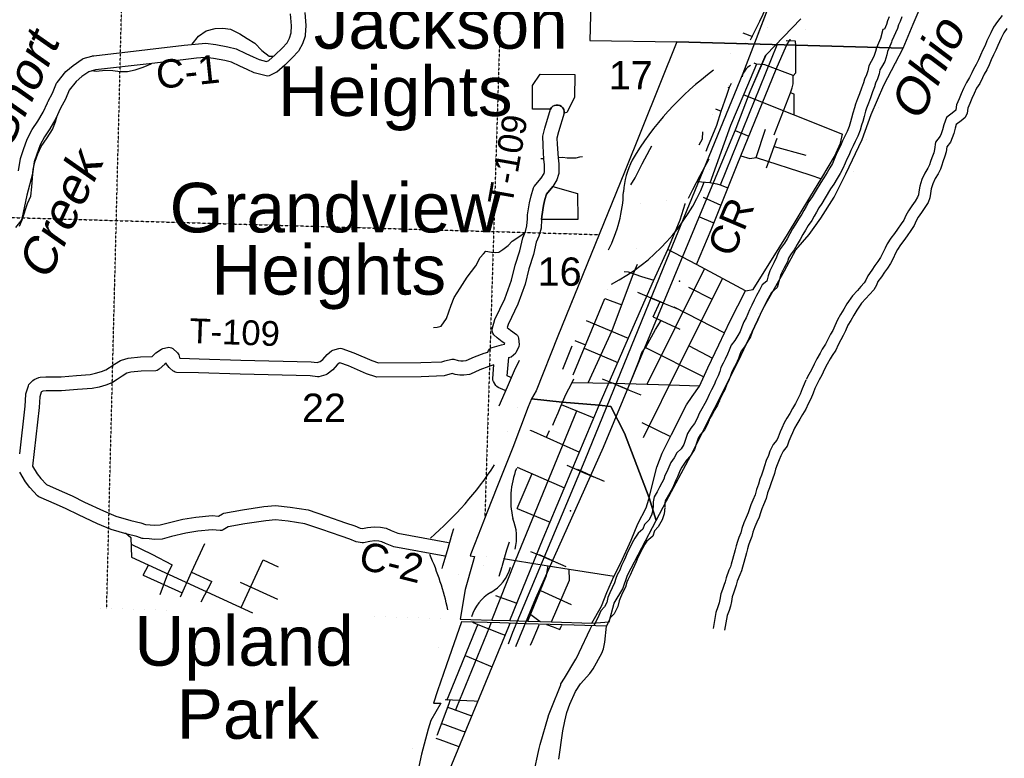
# Model space of a CAD drawing. Header units: feet. Extents: x -155 to 2562643, y -56 to 364810.
# Tile 13 of 121: x 2494036 to 2507944, y 181788 to 192216. Entities that reach past the tile are written whole.
import ezdxf
from ezdxf.enums import TextEntityAlignment as Align

# ---------------------------------------------------------------- set-up
doc = ezdxf.new("R2010")
doc.units = ezdxf.units.FT
doc.header["$MEASUREMENT"] = 0
for name, pattern in [('CENTER', [2, 1.25, -0.25, 0.25, -0.25]), ('HIDDEN2', [0.1875, 0.125, -0.0625]), ('water', [0])]:
    doc.linetypes.add(name, pattern=pattern)
for name, color, linetype in [('COUNTY-LINE', 4, 'CENTER'), ('COUNTY-RD', 7, 'Continuous'), ('CR-TEXT', 7, 'Continuous'), ('INCORPORATED', 3, 'Continuous'), ('MTEXT', 2, 'Continuous'), ('RAILROAD', 6, 'Continuous'), ('RAMPS', 7, 'Continuous'), ('SECTION', 8, 'HIDDEN2'), ('SECTION-TEXT', 8, 'Continuous'), ('STATE-RT', 2, 'Continuous'), ('STREET-RURAL', 14, 'Continuous'), ('STREET-URBAN', 15, 'Continuous'), ('TR-TEXT', 6, 'Continuous'), ('TWP-RD', 6, 'Continuous'), ('WATER-TEXT', 1, 'Continuous'), ('WATERWAY', 14, 'water')]:
    doc.layers.add(name, color=color, linetype=linetype)
doc.styles.add('ARIAL', font='arial.ttf')

msp = doc.modelspace()

# ---------------------------------------------------------------- linework, layer by layer
at = {"layer": 'COUNTY-LINE', "const_width": 0.04, "flags": 128}
msp.add_lwpolyline([(2441380.76, 183953.99), (2454170.48, 183557.62), (2463159.92, 183315.29), (2479181, 182690.14), (2479181, 182690.14), (2484549.73, 182480.65), (2484585.23, 184226.4), (2484585.23, 184226.4), (2489097.79, 184092.14), (2502340.75, 183690.53)], dxfattribs=at)
at = {"layer": 'COUNTY-RD'}
for points in [[(2498062.2, 192319.58), (2498076.67, 192134.43), (2498070.75, 191998.01), (2498067.89, 191983.34), (2498029.19, 191874.55), (2497980.73, 191781.1), (2497972.95, 191770.05), (2497886.87, 191677.36), (2497780.69, 191572.21), (2497666.48, 191476.56), (2497655.4, 191469.52), (2497561.91, 191426.11), (2497539.52, 191421.4), (2497516.65, 191421.88), (2497348.9, 191464.43), (2497250.54, 191512.47), (2497146.33, 191558.28), (2497026.3, 191614.66), (2496932.68, 191639.24), (2496774.43, 191666.92), (2496654.86, 191682.62), (2496535.36, 191672.82), (2496383.62, 191655.73), (2495863.45, 191594.56), (2495108.33, 191509.14), (2495013.15, 191481.42), (2494914.41, 191412.63), (2494832.6, 191343.07), (2494733.32, 191222.73), (2494681.99, 191093.82), (2494613.55, 190967.45), (2494545.99, 190819.42), (2494460.97, 190676.04), (2494384.79, 190561.56), (2494325.12, 190449.95), (2494277.16, 190318.16), (2494240.88, 190207.98), (2494215.04, 190039.11), (2494134.83, 189741.05), (2494065.11, 189404.86), (2494059.68, 189390.38), (2494052.09, 189376.91), (2493976.34, 189280.79)], [(2494500.53, 191178.73), (2494556.18, 191318.5), (2494564.12, 191331.92), (2494689.58, 191483.99), (2494792.19, 191571.23), (2494918.95, 191659.55), (2494933.67, 191666.59), (2495057.21, 191702.56), (2495065.27, 191705.54), (2495068.83, 191705.94), (2495073.26, 191707.23), (2495081.89, 191707.42), (2495840.53, 191793.24), (2496360.74, 191854.41), (2496515.98, 191871.9), (2496659.76, 191883.7), (2496804.7, 191864.66), (2496975.38, 191834.8), (2497094.78, 191803.46), (2497229.1, 191740.36), (2497334.7, 191693.95), (2497418.1, 191653.21), (2497520.29, 191627.29), (2497553.23, 191642.59), (2497645.89, 191720.19), (2497743.17, 191816.52), (2497812.55, 191891.23), (2497845.35, 191954.48), (2497871.92, 192029.17), (2497876.33, 192130.96), (2497863.16, 192299.45)], [(2494019.02, 190080.34), (2494045.7, 190254.7), (2494088.16, 190383.64), (2494142.04, 190531.71), (2494212.95, 190664.34), (2494291.59, 190782.52), (2494368.49, 190912.21), (2494429.01, 191044.81), (2494429.81, 191048.16), (2494434.45, 191056.73), (2494437.4, 191063.19), (2494439.44, 191065.94), (2494500.53, 191178.73)], [(2500043.81, 184642.22), (2499321.49, 184775.09), (2499204.99, 184819.66), (2499149.52, 184845.26), (2499107.53, 184854.21), (2499051.17, 184857.63), (2498981.8, 184847.64), (2498891.84, 184830.6), (2498874.43, 184830.36), (2498787.05, 184844.48), (2498701.36, 184882.16), (2498575.88, 184922.68), (2498305.54, 185019.86), (2498064.9, 185100.22), (2497829.12, 185137.63), (2497647.77, 185156.4), (2497511.13, 185142.52), (2497217.71, 185096.58), (2496980.95, 185056.4), (2496911.38, 185013.06), (2496890.49, 185005.75), (2496868.49, 185003.18), (2496755.72, 185015), (2496550.85, 184993.64), (2496380.88, 184968.88), (2496181.05, 184917.54), (2496047.69, 184884.27), (2495940.92, 184879.65), (2495865.96, 184886.7), (2495781.28, 184891.32), (2495768.26, 184893.78), (2495690.99, 184919.32), (2495552.36, 184954.12), (2495327.57, 185018.19), (2495137.01, 185099.88), (2494865.91, 185224.32), (2494692.3, 185311.21), (2494555.61, 185373.55), (2494306.88, 185480.98), (2494289.74, 185493.14), (2494181.14, 185611.04), (2494120, 185691.73), (2494036.08, 185825.98)], [(2494218.69, 185911.17), (2494284.83, 185805.36), (2494334.75, 185739.47), (2494415.33, 185652), (2494636.77, 185556.35), (2494778.57, 185491.68), (2494952.41, 185404.68), (2495218.15, 185282.7), (2495394.66, 185207.03), (2495604.13, 185147.32), (2495746.79, 185111.52), (2495812.09, 185089.94), (2495880.79, 185086.18), (2495945.98, 185080.05), (2496018.87, 185083.21), (2496131.96, 185111.42), (2496341.46, 185165.24), (2496526.06, 185192.14), (2496755.78, 185216.08), (2496844.17, 185206.82), (2496900.2, 185241.73), (2496918.44, 185248.65), (2497185.51, 185293.98), (2497485.53, 185340.94), (2497647.96, 185357.44), (2497855.1, 185336.01), (2498112.56, 185295.16), (2498371.06, 185208.84), (2498640.45, 185112), (2498772.53, 185069.34), (2498844.17, 185037.84), (2498880.41, 185031.99), (2498948.91, 185044.96), (2499042.89, 185058.51), (2499134.59, 185052.93), (2499213.04, 185036.22), (2499282.71, 185004.06), (2499375.76, 184968.47), (2500094.6, 184836.24)]]:
    msp.add_lwpolyline(points, dxfattribs=at)
at = {"layer": 'INCORPORATED'}
for points in [[(2502140.31, 193875.07), (2502091.18, 191921.07), (2503317.05, 191906.11), (2503317.05, 191906.11), (2506516.16, 191816.01), (2506516.16, 191816.01), (2506658.58, 192152.02), (2506756.02, 192382.13)], [(2501388.33, 191447.63), (2501879.07, 191442.65), (2501873.57, 191116.4), (2501765.03, 190907.92), (2501725.48, 190894.9), (2501726.34, 190921.21), (2501720.35, 190946.86), (2501707.94, 190970.07), (2501689.93, 190989.29), (2501667.57, 191003.19), (2501642.37, 191010.83), (2501616.06, 191011.69), (2501590.41, 191005.7), (2501567.2, 190993.29), (2501547.98, 190975.28), (2501534.08, 190952.92), (2501280.26, 190951.87), (2501281.46, 191289.26), (2501388.33, 191447.63)], [(2501565.41, 189862.63), (2501915.72, 189764.47), (2501918.93, 189397.01), (2501407.14, 189393.09), (2501409.78, 189437.72), (2501435.6, 189594.18), (2501453.42, 189678.56), (2501477.21, 189755.02), (2501565.41, 189862.63)], [(2501653.25, 181776.83), (2501710.3, 182176.51), (2501736.61, 182313.17), (2501765.12, 182433.8), (2501805.67, 182552.57), (2501885.52, 182729.93), (2501958.21, 182839.04), (2502090.47, 182986.93), (2502137.68, 183053.64), (2502261.05, 183271.6), (2502282.27, 183336.01), (2502301.15, 183426.46), (2502327.17, 183651.98), (2502327.17, 183651.98), (2501869.84, 183669.66), (2501190.14, 183684.99), (2500817.07, 183700.32), (2500275.16, 183712.69), (2500275.16, 183712.69), (2500064.47, 183106.08), (2499936.5, 182742.16), (2499882.45, 182565.3), (2499986.29, 182568.36), (2499845.08, 182322.5), (2499804.43, 182199.88), (2499710.29, 181848.31), (2499578.99, 181233.92)]]:
    msp.add_lwpolyline(points, dxfattribs=at)
for points in [[(2501264.75, 186864.27), (2501697.94, 186815.42), (2502223.48, 186775.88), (2502387.37, 186753.91), (2502577.91, 186378.65), (2502928.54, 185465.18), (2503026.59, 185146.87), (2503026.59, 185146.87), (2503170.66, 185424.55), (2503516.4, 186064), (2504188.3, 187398.73), (2504539.12, 188140.98), (2504838.05, 188668.45), (2504999.53, 188966.72), (2505187.26, 189185.2), (2505354.72, 189413.19), (2505540.23, 189710.11), (2505706.79, 190040.74), (2505935.01, 190524.01), (2506062.93, 190877.74), (2506243.08, 191293.27), (2506516.16, 191816.01), (2506516.16, 191816.01), (2503317.05, 191906.11), (2503317.05, 191906.11), (2502581.54, 190064.41), (2501635.51, 187749.98), (2501333.85, 186974.24), (2501264.75, 186864.27)], [(2500256.67, 183753.73), (2500409.75, 183749.09), (2500705.37, 183740.13), (2500959.18, 183732.43), (2501215.75, 183724.65), (2501385.9, 183719.49), (2501547.53, 183714.59), (2502119.59, 183697.24), (2502363.42, 183715.76), (2502363.42, 183715.76), (2502433.98, 183977.35), (2502558.13, 184182.02), (2502622.63, 184375), (2503026.59, 185146.87), (2503026.59, 185146.87), (2502928.54, 185465.18), (2502577.91, 186378.65), (2502387.37, 186753.91), (2502223.48, 186775.88), (2501697.94, 186815.42), (2501264.75, 186864.27), (2501264.75, 186864.27), (2501219.94, 186752.34), (2501002.4, 186174.76), (2500774.41, 185612.99), (2500645.92, 185279.37), (2500513.65, 184937.6), (2500409.86, 184676.57), (2500397.95, 184646.61), (2500462.21, 184636.28), (2500437.28, 184550.42), (2500327.49, 184169.64), (2500256.67, 183753.73)]]:
    msp.add_lwpolyline(points, close=True, dxfattribs=at)
at = {"layer": 'RAILROAD'}
for p, q in [((2504391.88, 191975.42), (2504255.29, 192027.76)), ((2504144.81, 190652.8), (2504334.07, 190574.02)), ((2503637.57, 189434.15), (2503826.83, 189355.37)), ((2502955.35, 188286.05), (2502767.54, 188362.84)), ((2503130.33, 188215.49), (2502943.01, 188293.46)), ((2502955.35, 188286.05), (2503145.1, 188208.47)), ((2503130.33, 188215.49), (2503319.59, 188136.72)), ((2502455.79, 187064.23), (2502267.98, 187141.02)), ((2502622.92, 186996.92), (2502435.61, 187074.92)), ((2502455.79, 187064.23), (2502645.55, 186986.65)), ((2502622.92, 186996.92), (2502812.16, 186918.1)), ((2501954.77, 185843.02), (2501767.68, 185921.53)), ((2502104.93, 185782.91), (2501919.72, 185865.78)), ((2501954.77, 185843.02), (2502143.8, 185763.7)), ((2502104.93, 185782.91), (2502292.05, 185699.18)), ((2501443.99, 184625.85), (2501256.9, 184704.36)), ((2501565.8, 184578.02), (2501380.59, 184660.89)), ((2501443.99, 184625.85), (2501633.02, 184546.52)), ((2501565.8, 184578.02), (2501752.92, 184494.3))]:
    msp.add_line(p, q, dxfattribs=at)
for points in [[(2504472.19, 192026.75), (2505421.04, 194503.02), (2505785.4, 195197.03), (2506209.83, 195766.68), (2506656.27, 196286.19), (2506785.81, 196429.72)], [(2500941.19, 183405.56), (2501000.62, 183569.31), (2502021.64, 186002.37), (2503178.8, 188832.58), (2504255.87, 191462.2), (2505421.04, 194503.02)], [(2501043.74, 183365.76), (2501328.95, 184048.7), (2502283.9, 186182.89), (2502990.61, 187879.81), (2504157.77, 190683.94), (2504353.97, 191203.45), (2504578.19, 191720.95), (2505070.69, 192226.42)], [(2501043.74, 183365.76), (2501328.95, 184048.7), (2502283.9, 186182.89), (2502990.61, 187879.81), (2504157.77, 190683.94), (2504353.97, 191203.45), (2504577.86, 191720.19)], [(2500941.19, 183405.56), (2501000.62, 183569.31), (2502021.64, 186002.37), (2503178.8, 188832.58), (2503200.78, 188886.24)]]:
    msp.add_lwpolyline(points, dxfattribs=at)
at = {"layer": 'RAILROAD', "const_width": 0.08}
for points in [[(2505421.04, 194503.02), (2504255.87, 191462.2), (2503178.8, 188832.58), (2502021.64, 186002.37), (2501000.62, 183569.31), (2500941.19, 183405.56)], [(2505070.69, 192226.42), (2504578.19, 191720.95), (2504353.97, 191203.45), (2504157.77, 190683.94), (2502990.61, 187879.81), (2502283.9, 186182.89), (2501328.95, 184048.7), (2501043.74, 183365.76)]]:
    msp.add_lwpolyline(points, dxfattribs=at)
at = {"layer": 'RAMPS', "const_width": 0.01}
for points in [[(2504240.47, 191411.65), (2503711.07, 189925.47)], [(2502812.52, 190163.41), (2502686.31, 190233.9)], [(2501033.53, 184740.54), (2500968.72, 184488.18)]]:
    msp.add_lwpolyline(points, dxfattribs=at)
at = {"layer": 'RAMPS'}
for centre, radius, start, end in [((2504492.26, 191351.06), 258.98, 121.477936, 166.470719), ((2506382.09, 188034.38), 4300.78, 126.276767, 149.241269), ((2503783.19, 189695.92), 1221.71, 153.873875, 175.720942), ((2501099.78, 190981.23), 2813.97, 297.402481, 337.857458), ((2500705.64, 189832.93), 1859.81, 332.225931, 358.587456), ((2496726.2, 188535.42), 4786.81, 310.536664, 327.024342), ((2502175.23, 185444.55), 1203.73, 158.797233, 193.103972), ((2500373.03, 184910.17), 681.94, 345.511939, 22.545981), ((2496179.23, 183042.76), 3994.7, 12.127647, 23.992722), ((2500421.16, 184628.8), 565.33, 298.332653, 345.621111), ((2501008.23, 183604.24), 615.86, 121.171269, 162.790056)]:
    msp.add_arc(centre, radius, start, end, dxfattribs=at)
at = {"layer": 'SECTION'}
for points in [[(2495264.93, 183905.11), (2496472.44, 232463.44)], [(2501611.55, 217735.62), (2500606.27, 185176.92)], [(2484737.45, 189690.74), (2502220.9, 189182.13)]]:
    msp.add_lwpolyline(points, dxfattribs=at)
at = {"layer": 'STATE-RT', "color": 3, "linetype": 'Continuous', "const_width": 0.02}
for points in [[(2503594.23, 191106.48), (2503597.73, 191113.32), (2503597.92, 191114.1), (2503652.6, 191219.36), (2503654.22, 191222.32), (2503654.25, 191222.44), (2503718.77, 191339.89), (2503720.33, 191342.67), (2503732.13, 191360.14), (2503814.79, 191465.71), (2503817.44, 191468.01), (2503821.93, 191474.16), (2503910.7, 191571.76), (2503912.88, 191573.52), (2503915.01, 191576.31), (2504019.67, 191682.14), (2504022.77, 191684.54), (2504024.86, 191687.14), (2504115.8, 191770.67), (2504125.73, 191777.96), (2504128.66, 191781.23), (2504251.52, 191871.17), (2504256.58, 191874.47), (2504257.19, 191875.12), (2504367.56, 191948.36), (2504501.42, 192039.78), (2504506, 192042.66), (2504506.31, 192042.99), (2504510.87, 192045.85), (2504511.19, 192046.04), (2504643.09, 192128.97), (2504647.92, 192131.89), (2504649.46, 192132.76), (2504806.96, 192221.24)], [(2505411.5, 192293.34), (2505257.18, 192160.79), (2505246.56, 192153.26), (2505244.47, 192151), (2505101.72, 192052.79), (2505097.15, 192049.91), (2505096.83, 192049.57), (2504963.9, 191965.56), (2504958.77, 191962.45), (2504957.23, 191961.58)], [(2504957.23, 191961.58), (2504799.59, 191873.03), (2504670.4, 191791.8), (2504670.3, 191791.74), (2504670.27, 191791.71), (2504668.04, 191790.31), (2504535.78, 191699.98), (2504534.3, 191699.05), (2504534.12, 191698.86), (2504425.99, 191627.11), (2504312.58, 191544.09), (2504230.46, 191468.66), (2504130.45, 191367.54), (2504047.62, 191276.46), (2503975.83, 191184.77), (2503918.09, 191079.68), (2503866.1, 190979.6), (2503797.79, 190827.7), (2503792.65, 190817.66), (2503792.5, 190817.08), (2503695.15, 190639.61), (2503570.6, 190405.69), (2503570.44, 190405.39), (2503570.43, 190405.38), (2503422.56, 190129.19), (2503319.5, 189929.61), (2503319.31, 189929.25), (2503319.29, 189929.2), (2503211.89, 189722.73), (2503208.72, 189716.95), (2503208.17, 189716.01), (2503080.9, 189499.25), (2503080.87, 189499.22), (2503079.03, 189496.16), (2502981.03, 189338.09), (2502980.59, 189337.66), (2502975.88, 189330.33), (2502876.25, 189189.9), (2502778.6, 189033.53), (2502778.22, 189033.16), (2502774.42, 189027.19), (2502668.34, 188875.06), (2502668.18, 188874.92), (2502667.67, 188874.12), (2502550.04, 188708.16), (2502550.02, 188708.13), (2502440.73, 188552.98), (2502327.22, 188387.25), (2502326.53, 188386.61), (2502323.79, 188382.45), (2502221.5, 188245.03), (2502101.04, 188067.29), (2502004.13, 187914.09), (2501887.5, 187710.27), (2501788.77, 187525.73), (2501786.41, 187521.49), (2501786.13, 187521.01), (2501695.99, 187366.22), (2501627.43, 187233.32), (2501627.42, 187233.28), (2501608.01, 187195.65), (2501607.67, 187195.03), (2501607.66, 187194.99), (2501520.39, 187027.84), (2501445.37, 186854.13), (2501408.99, 186766.05), (2501408.94, 186765.95), (2501368.14, 186667.12), (2501366.68, 186664.15), (2501366.49, 186663.27), (2501268.93, 186444.47), (2501161.92, 186165.24), (2501161.82, 186165.02), (2501161.79, 186164.89), (2501053.32, 185883.95), (2501052.92, 185883.11), (2501052.85, 185882.76), (2500966, 185663.38), (2500948.82, 185618.73)], [(2500180.6, 184163.85), (2500182.18, 184168.11), (2500183.02, 184174.63), (2500251.75, 184435), (2500253.11, 184438.29), (2500253.56, 184441.29), (2500318.44, 184649.76), (2500324.97, 184672.76), (2500324.97, 184672.8), (2500384.87, 184883.88), (2500386.17, 184886.95), (2500386.56, 184889.42), (2500433.44, 185033.26), (2500463.35, 185125.03), (2500524.48, 185321.68), (2500524.93, 185322.71), (2500525.05, 185323.48), (2500584.73, 185507.28), (2500586.91, 185512.18), (2500587.4, 185514.82), (2500686.17, 185771.5), (2500686.63, 185772.46), (2500686.7, 185772.85), (2500773.51, 185992.11), (2500881.93, 186272.93), (2500881.96, 186272.98), (2500990.24, 186555.54), (2500992.94, 186561.21), (2500993.31, 186562.95), (2501091.7, 186783.6), (2501131.71, 186880.52), (2501131.71, 186880.55), (2501168.49, 186969.62), (2501169.32, 186971.31), (2501169.43, 186971.84), (2501247.16, 187151.82), (2501251.66, 187160.77), (2501251.9, 187161.77), (2501341.39, 187333.16), (2501341.39, 187333.17), (2501360.8, 187370.8), (2501360.98, 187371.13), (2501431.2, 187507.25), (2501434.6, 187513.49), (2501434.88, 187513.97), (2501525.48, 187669.55), (2501623.9, 187853.51), (2501625.97, 187857.22), (2501625.97, 187857.24), (2501626.2, 187857.64), (2501626.26, 187857.75), (2501626.27, 187857.76), (2501745.35, 188065.87), (2501745.64, 188066.38), (2501748.78, 188071.56), (2501848.78, 188229.65), (2501849.06, 188229.92), (2501851.38, 188233.62), (2501975.08, 188416.13), (2501975.81, 188416.81), (2501978.92, 188421.54), (2502081.37, 188559.18), (2502193.62, 188723.07), (2502193.85, 188723.29), (2502194.75, 188724.69), (2502304.78, 188880.89), (2502304.85, 188880.95), (2502305.03, 188881.24), (2502422.23, 189046.59), (2502422.26, 189046.64), (2502526.23, 189195.74), (2502624.14, 189352.53), (2502624.61, 189352.99), (2502629.03, 189359.87), (2502728.54, 189500.13), (2502823.02, 189652.53), (2502947.51, 189864.54), (2503053.15, 190067.64), (2503053.18, 190067.7), (2503156.41, 190267.62), (2503157.43, 190269.49), (2503157.46, 190269.61), (2503305.8, 190546.66), (2503305.8, 190546.67), (2503430.84, 190781.52), (2503431.71, 190783.09), (2503431.73, 190783.17), (2503526.63, 190956.17), (2503594.23, 191106.48)], [(2500948.82, 185618.73), (2500718.66, 184940.3), (2500672.7, 184799.26), (2500613.57, 184590.92), (2500613.55, 184590.87), (2500606.43, 184565.79), (2500605.62, 184563.88), (2500605.36, 184562.17), (2500540.99, 184355.32), (2500401.84, 183714.04)], [(2500111.49, 183793.4), (2500180.6, 184163.85)], [(2499239.3, 177378.15), (2499281.83, 177611.77), (2499315.57, 177810.82), (2499326.4, 178002.05), (2499333.02, 178229.71), (2499333.47, 178469.52), (2499327.92, 178713.7), (2499322.07, 179058.48), (2499317.29, 179357.34), (2499325.19, 179722.17), (2499339.24, 180076.53), (2499355.05, 180443.63), (2499379.26, 180791.59), (2499395.48, 181076.43), (2499438.92, 181309.9), (2499507.35, 181596.71), (2499596.35, 181975.52), (2499676.07, 182348.38), (2499746.9, 182639.08), (2499833.28, 182936.35), (2499934.33, 183279.29), (2500025.64, 183557.54), (2500111.49, 183793.4)], [(2499534.44, 177324.41), (2499577.31, 177559.83), (2499614.15, 177777.16), (2499626.16, 177989.21), (2499633.02, 178225.07), (2499633.47, 178472.66), (2499627.86, 178719.66), (2499622.03, 179063.42), (2499617.35, 179356.48), (2499625.07, 179712.99), (2499638.98, 180064.13), (2499654.61, 180426.77), (2499678.66, 180772.65), (2499693.9, 181040.31), (2499732.48, 181247.62), (2499799.27, 181527.59), (2499889.09, 181909.84), (2499968.55, 182281.5), (2500036.82, 182561.68), (2500121.2, 182852.09), (2500220.81, 183190.11), (2500309.18, 183459.44), (2500401.84, 183714.04)]]:
    msp.add_lwpolyline(points, dxfattribs=at)
at = {"layer": 'STATE-RT', "color": 3, "linetype": 'Continuous'}
for points in [[(2502669.21, 189884.32), (2502728.68, 189985.59), (2502831.05, 190182.41), (2502935.66, 190384.99), (2502963.54, 190437.06)], [(2503769.75, 190247.99), (2503643.84, 190012.83), (2503541.22, 189814.1), (2503478.83, 189694.15)], [(2500809.01, 186763.49), (2500861.95, 186882.22), (2500938.66, 187068.05), (2501023.45, 187264.38), (2501098.07, 187407.29)], [(2501861.11, 187140.97), (2501830.62, 187081.86), (2501746.26, 186920.28), (2501675.67, 186756.85), (2501636.62, 186662.3), (2501636.58, 186662.21), (2501596.99, 186566.33), (2501560.85, 186485.28)], [(2500002.19, 184469.07), (2500012.27, 184507.27), (2500078.73, 184720.83), (2500146.49, 184959.6), (2500169.92, 185031.48)], [(2500948.52, 184838.77), (2500911.89, 184726.38), (2500850.52, 184510.15), (2500850.5, 184510.09), (2500845.48, 184492.42), (2500802.64, 184354.77)]]:
    msp.add_lwpolyline(points, dxfattribs=at)
at = {"layer": 'STREET-RURAL'}
for points in [[(2501637.14, 190270.44), (2501647.15, 190271.91), (2501706.91, 190277.71), (2501769.15, 190267.47), (2501827.1, 190267.17), (2501899.02, 190267.29), (2501950.62, 190278.87), (2501984.37, 190285.91)], [(2501399.94, 190254.54), (2501427.03, 190255.34)], [(2499883.22, 187870.98), (2499935.06, 187874.53), (2499990.52, 187890.26), (2500063.17, 187999.07), (2500129.54, 188184.19), (2500174.12, 188296.2), (2500256.15, 188425.43), (2500359.29, 188583.45), (2500480.45, 188740), (2500540.89, 188856.51), (2500589.16, 188912.27), (2500620.07, 188947.4), (2500700.4, 188933.68), (2500756.53, 188927.29), (2500802.26, 188934.68), (2500859.12, 188970.57), (2500935.33, 189027.17), (2500991.47, 189087.2), (2501130.53, 189179.86), (2501152.82, 189197.29)], [(2495528.79, 184973), (2495607.31, 184907.62), (2495616.68, 184626.04)], [(2495610.46, 184813), (2495901.81, 184669.39)], [(2496306.53, 184068.19), (2496464.19, 184413.97), (2496651.06, 184822.44)], [(2495616.68, 184626.04), (2497323.77, 183842.68)], [(2495901.81, 184669.39), (2496189.23, 184521.63)], [(2497163.35, 183916.29), (2497476.87, 184588.01)], [(2497476.87, 184588.01), (2497687.74, 184493.74)], [(2495782.11, 184374.71), (2495855.92, 184516.26)], [(2496022.47, 184101.3), (2496126.86, 184392.18), (2496189.23, 184521.63)], [(2495782.11, 184374.71), (2496332.01, 184124.08)], [(2496464.19, 184413.97), (2496751.39, 184284.31)], [(2496601.05, 183994.95), (2496751.39, 184284.31)], [(2497149.01, 184273.77), (2497677.02, 184032.71)]]:
    msp.add_lwpolyline(points, dxfattribs=at)
at = {"layer": 'STREET-URBAN'}
for points in [[(2504358.39, 191931.68), (2504489.08, 192195.61), (2504632.1, 192491.54), (2504811.94, 192983.17), (2504971.74, 193353.79), (2505148.16, 193809.16), (2505285.13, 194109.01), (2505548.07, 194772.92), (2505607.38, 194934.78), (2505622.7, 194975.25), (2505630.42, 195073.41)], [(2504868.18, 191852.5), (2504921.65, 191934.59), (2504922.31, 191935.01)], [(2503598.51, 188759.74), (2503801.59, 189248.78), (2504169.64, 190165.36), (2504720.45, 191516.04), (2504868.18, 191852.5)], [(2503933.13, 189885.44), (2504733.93, 191863.38)], [(2504692.29, 190591.25), (2504924.44, 191182.26), (2504949.27, 191253.06), (2504962.34, 191309.59), (2504960.52, 191424.24), (2504997.8, 191465.05), (2504997.61, 191853.33)], [(2504997.61, 191853.33), (2504992.69, 191911.6), (2504860.87, 191915.62)], [(2503789.31, 189914.67), (2504083.24, 190726.78), (2504271.82, 191170.26), (2504448.88, 191592.4)], [(2504407.79, 191606.87), (2504438.78, 191593.3), (2504554.73, 191583), (2504956.4, 191432.22)], [(2503731.07, 190360.68), (2503756.69, 190422.01), (2503885.61, 190725.77), (2503944.35, 190923.83), (2504026.59, 191150.41), (2504062.68, 191265.64), (2504090.09, 191319.32)], [(2504040.48, 191262.84), (2504059.83, 191256.53)], [(2504265.52, 191155.44), (2505656.42, 190597.96)], [(2504977.92, 190869.91), (2504976.66, 191162.94), (2504925.24, 191184.53)], [(2503866.48, 190959.81), (2503943.97, 190922.56)], [(2503635.36, 190448.71), (2503681.05, 190533.52), (2503684.02, 190632.82)], [(2504286.89, 188389.63), (2504397.66, 188405.88), (2504880.35, 189185.82), (2505195.49, 189705.68), (2505368.74, 189983.96), (2505547.59, 190286.46), (2505628.5, 190470.78), (2505656.42, 190597.96)], [(2504437.2, 190269.38), (2504573.43, 190672.53)], [(2504585.92, 190124.88), (2504734.97, 190543.61)], [(2504693.43, 190426.91), (2505142.07, 190302.39)], [(2504223.15, 190296.58), (2504348.26, 190256.04), (2504437.88, 190269.48), (2505198.35, 190027.62), (2505360.52, 189970.76)], [(2503604.13, 189932.02), (2503784.71, 189915.45), (2503882.8, 189898.85), (2503932.92, 189885.53), (2504040.06, 189842.66)], [(2503691.05, 189708.39), (2503942.45, 189599.59)], [(2503192.85, 188970.88), (2503365.82, 189391.99), (2503436.08, 189618.4), (2503436.99, 189620.87)], [(2502223.48, 186775.88), (2502635.76, 187723.05), (2502988.26, 188529.16), (2503192.85, 188970.88)], [(2504286.89, 188389.63), (2503598.51, 188759.74), (2503192.85, 188970.88)], [(2502064.83, 187091.46), (2502404.5, 187828.15), (2502707.11, 188633.5), (2502762.95, 188763.11)], [(2502572.94, 188659.61), (2502632.85, 188658.52), (2502819.59, 188590.96), (2502992.07, 188537.38)], [(2502899.62, 187069.68), (2503708.26, 188700.73)], [(2502849.8, 186316.01), (2503362.35, 187351.91), (2503961.64, 188564.5)], [(2502928.54, 185465.18), (2502992.09, 185734.89), (2503035.16, 185897.18), (2503113.08, 186096.72), (2503241.08, 186358.13), (2503456.26, 186777.08), (2503536.53, 186898.2), (2503638.1, 187042.09), (2503756.18, 187301.19), (2503910.32, 187623.75), (2504073.96, 187962.69), (2504286.89, 188389.63)], [(2503484.75, 188442.2), (2503816.17, 188269.62)], [(2501855.31, 187204.11), (2502299.47, 188281.22)], [(2502299.47, 188281.22), (2502541.21, 188191.98)], [(2502984.36, 188022.11), (2503082.75, 188236.88)], [(2503275.6, 188161.36), (2503994.15, 187797.37)], [(2502040.27, 187971.12), (2502633.49, 187717.84)], [(2502655.91, 187077.2), (2502784.55, 187405.44), (2502822.67, 187518.68), (2502879.37, 187593.99), (2503019.17, 187841.58), (2503098.95, 187971.56)], [(2502984.36, 188022.11), (2503360.43, 187848.81)], [(2501876.25, 187686.69), (2502030.09, 187627.97)], [(2501706.61, 187282.42), (2501839.47, 187613.81)], [(2502010.18, 187579.69), (2502483.86, 187374.06)], [(2502876.64, 187590.37), (2503697.96, 187173.45)], [(2503490.96, 187611.99), (2503820.53, 187435.86)], [(2501834, 187096.08), (2502430.32, 187084.15), (2503215.27, 187059.95), (2503640.4, 187047.14)], [(2500959.18, 183732.43), (2501430.67, 184892.48), (2502223.48, 186775.88)], [(2501040.36, 184580.48), (2501905.91, 186694.9)], [(2501684.27, 186784.54), (2502148.15, 186596.92)], [(2502826.45, 186528.91), (2503228.07, 186331.56)], [(2501249.98, 186418.09), (2501251.86, 186422.46)], [(2501251.86, 186422.46), (2501944.09, 186112.16)], [(2501478.93, 186320.67), (2501521.03, 186415.78)], [(2501064.89, 185897.73), (2501732.04, 185608.42)], [(2501061.51, 185316.68), (2501274.37, 185806.89)], [(2502119.59, 183697.24), (2502254.89, 183937.92), (2502329.12, 184127.3), (2502430.15, 184355.7), (2502528.27, 184547.79), (2502674.42, 184870.11), (2502765.47, 185098.22), (2502884.52, 185325.15), (2502924.75, 185449.11), (2502928.54, 185465.18)], [(2501061.51, 185316.68), (2501528.3, 185124.4)], [(2500705.37, 183740.13), (2501040.36, 184580.48)], [(2500869.91, 184607.65), (2501040.36, 184580.48), (2501502.16, 184506.86), (2501800.07, 184459.36), (2502431.16, 184357.68)], [(2501215.75, 183724.65), (2501477.33, 184369.65), (2501502.16, 184506.86)], [(2501547.53, 183714.59), (2501803.81, 184302.22), (2501800.07, 184459.36)], [(2501391.2, 184157.27), (2501827.21, 183960.56)], [(2500758.07, 184086.37), (2501059.42, 183979.05)], [(2501254.42, 183820), (2501385.9, 183719.49)], [(2499886.07, 181082.87), (2499906.02, 181131.26), (2500943.94, 183648.06), (2500963.87, 183696.69)], [(2500070.72, 182609.44), (2500091.64, 182660.44), (2500489.31, 183629.63), (2500510.27, 183680.64)], [(2500193.15, 182460.99), (2500212.52, 182508.59), (2500677.64, 183651.23), (2500696.93, 183698.83)], [(2500434, 183708.72), (2500484.84, 183688.43), (2500840.79, 183546.47), (2500891.62, 183526.18)], [(2501244.57, 181318.95), (2501364.03, 181883.14), (2501373.32, 181927.4), (2501389.9, 181984.58), (2501506.78, 182387.38), (2501507.79, 182390.78), (2501544.6, 182485.1), (2501678.09, 182826.98), (2501682.41, 182838.12), (2501729.88, 182917.87), (2501890.8, 183188.17), (2501915.23, 183229.29), (2501939.45, 183280.84), (2502095.55, 183612.99), (2502117.95, 183660.58)], [(2501252.89, 183387.76), (2501272.96, 183435.56), (2501353.28, 183626.8), (2501373.32, 183674.62)], [(2501477.68, 183676.22), (2501572.01, 183642.32), (2501666.35, 183608.42)], [(2501666.35, 183608.42), (2501679.44, 183639.2), (2501692.54, 183669.99)], [(2500329.64, 183241.33), (2500383.82, 183218.4), (2500654.77, 183103.8), (2500708.97, 183080.85)], [(2500046.57, 182616.62), (2500457.72, 182597.86), (2500510.27, 182595.4)], [(2499933.55, 182112.99), (2499937.64, 182123.95), (2500100.81, 182560.81), (2500118.89, 182609.44)], [(2500078.75, 182509.14), (2500136.28, 182489.08), (2500366.44, 182408.88), (2500423.97, 182388.78)], [(2499992.45, 182280.45), (2500040.32, 182263.25), (2500279.72, 182177.3), (2500327.63, 182160.09)], [(2499914.17, 182071.83), (2499968.69, 182052.1), (2500186.81, 181973.22), (2500241.32, 181953.48)]]:
    msp.add_lwpolyline(points, dxfattribs=at)
for p in [(2503355.25, 188526.49), (2501815.9, 185280.76)]:
    msp.add_point(p, dxfattribs=at)
at = {"layer": 'TWP-RD'}
for points in [[(2500461.38, 187456.29), (2500599.29, 187508.6), (2500649, 187524.36), (2500657.91, 187545.45), (2500671.4, 187564.02), (2500688.76, 187579.06), (2500709.07, 187589.77), (2500840.48, 187624.27), (2500883.68, 187636.19), (2500887.57, 187644.97), (2500852.13, 187670.12), (2500780.21, 187725.9), (2500732.36, 187768.64), (2500717.47, 187792.09), (2500709.54, 187818.72), (2500709.16, 187846.51), (2500745.73, 187982.49), (2500886.91, 188276.66), (2500984.74, 188539.01), (2501033.77, 188751.82), (2501099.61, 188952.9), (2501141.07, 189135.02), (2501179.24, 189226.86), (2501201.79, 189308.08), (2501207.49, 189404.89), (2501207.49, 189404.9), (2501208.24, 189417.63), (2501210.74, 189459.96), (2501239, 189631.14), (2501259.67, 189729.05), (2501294.91, 189842.28), (2501304.06, 189859.26), (2501402.35, 189979.19), (2501442.6, 190044.15), (2501451.58, 190069.98), (2501450.26, 190168.65), (2501442.03, 190248.61), (2501430.96, 190433.67), (2501430.83, 190434.06), (2501430.2, 190446.36), (2501429.41, 190459.51), (2501429.5, 190459.95), (2501424.57, 190556.03), (2501425.84, 190570.12), (2501452.99, 190685.47), (2501534.08, 190952.92), (2501547.98, 190975.28), (2501567.2, 190993.29), (2501590.41, 191005.7), (2501616.06, 191011.69), (2501642.37, 191010.83), (2501667.57, 191003.19), (2501689.93, 190989.29), (2501707.94, 190970.07), (2501720.35, 190946.86), (2501726.34, 190921.21), (2501725.48, 190894.9), (2501646.23, 190633.5), (2501625.4, 190545.02), (2501629.83, 190458.62), (2501641.41, 190264.83), (2501650.12, 190180.26), (2501651.92, 190046.36), (2501649.13, 190029.13), (2501624.24, 189957.58), (2501565.41, 189862.63), (2501477.21, 189755.02), (2501453.42, 189678.56), (2501435.6, 189594.18), (2501409.78, 189437.72), (2501407.25, 189395.03), (2501407.14, 189393.09), (2501400.19, 189275.08), (2501368.66, 189161.49), (2501332.29, 189074), (2501292.57, 188899.48), (2501226.65, 188698.15), (2501176.7, 188481.37), (2501071.13, 188198.29), (2500934.05, 187912.66), (2500922.26, 187868.83), (2500971.35, 187830.76), (2501051.95, 187773.54), (2501066.52, 187757.51), (2501077.33, 187738.71), (2501083.85, 187718.06), (2501091.95, 187628.33), (2501087.8, 187603.18), (2501046.79, 187510.6)], [(2494036.79, 186085.87), (2494111.37, 186760.27), (2494122.81, 186923.24), (2494124.86, 186934.34), (2494159.79, 187049.03), (2494166.93, 187063.55), (2494176.33, 187076.75), (2494223.47, 187124.37), (2494238.8, 187134.96), (2494308.75, 187166.12), (2494326.24, 187170.39), (2494403.93, 187175.06), (2494620.5, 187175.46), (2494838.31, 187193.8), (2495031.33, 187207.29), (2495107.81, 187223.66), (2495190.06, 187248.38), (2495254.56, 187272.19), (2495304.81, 187303.62), (2495375.46, 187352.12), (2495461.84, 187405.64), (2495474.6, 187411.27), (2495568.8, 187437.98), (2495740.92, 187456.12), (2495906.5, 187459.34), (2495961.52, 187510.83), (2496041.64, 187566.51), (2496058.62, 187574.13), (2496124.57, 187590.02), (2496143.73, 187590.89), (2496162.69, 187588.11), (2496180.78, 187581.77), (2496197.34, 187572.11), (2496264.62, 187513.2), (2496275.75, 187499.25), (2496284.23, 187483.57), (2496289.81, 187466.61), (2496292.59, 187446.84), (2496300.53, 187436.11), (2496300.54, 187436.1), (2496569.73, 187428.31), (2496569.74, 187428.31), (2497157.7, 187411.26), (2498151.47, 187386.08), (2498236.75, 187376.61), (2498280.58, 187388.76), (2498319.29, 187418.59), (2498378.05, 187487.54), (2498442.97, 187541.01), (2498459.87, 187550.18), (2498542.66, 187576.31), (2498564.18, 187578.27), (2498585.62, 187575.58), (2498756.83, 187515.01), (2499009.68, 187403.84), (2499106.59, 187370.07), (2499701.01, 187375.93), (2499999.64, 187386.67), (2500040.33, 187401.13), (2500142.77, 187423.95), (2500169.67, 187422.65), (2500229.54, 187403.09), (2500268.87, 187398.4), (2500299, 187397.85), (2500344.48, 187403.25), (2500461.38, 187456.29)], [(2500944.13, 187445.4), (2500978.85, 187454.98), (2501046.79, 187510.6)], [(2500734.95, 187341.8), (2500665.02, 187319.63), (2500538.23, 187271.53), (2500405.98, 187211.53), (2500391.14, 187207.39), (2500309, 187197.63), (2500255.17, 187198.62), (2500186.23, 187206.83), (2500146.38, 187219.85), (2500095.76, 187208.57), (2500044.89, 187190.5), (2500029.86, 187187.63), (2499705.6, 187175.97), (2499082.47, 187169.82), (2499065.41, 187172.62), (2498936.4, 187217.58), (2498683.12, 187328.94), (2498560.65, 187372.27), (2498547.73, 187368.19), (2498518.83, 187344.38), (2498457.93, 187272.93), (2498379.5, 187212.5), (2498362.19, 187203.85), (2498262.4, 187176.17), (2498243.35, 187174.65), (2498137.87, 187186.36), (2497152.26, 187211.34), (2496563.95, 187228.39), (2496563.92, 187228.4), (2496249.49, 187237.5), (2496232.31, 187241.05), (2496216.02, 187247.54), (2496201.09, 187256.77), (2496155.83, 187297.2), (2496148.93, 187304.76), (2496111.78, 187354.96), (2496105.48, 187367.32), (2496087.57, 187354.87), (2496008.43, 187280.82), (2495992.96, 187270.92), (2495975.94, 187264.01), (2495957.95, 187260.31), (2495753.37, 187256.32), (2495606.84, 187240.88), (2495549.34, 187224.57), (2495484.78, 187184.58), (2495414.49, 187136.32), (2495347.54, 187094.45), (2495338.32, 187089.92), (2495253.54, 187058.62), (2495157.59, 187029.78), (2495059.37, 187008.77), (2494853.67, 186994.38), (2494629.09, 186975.48), (2494410.13, 186975.08), (2494365.34, 186972.38), (2494345.84, 186963.69), (2494341.55, 186959.36), (2494321.13, 186892.31), (2494310.59, 186742.26), (2494218.69, 185911.17)], [(2500973.8, 187166.87), (2500922.97, 187187.7), (2500944.13, 187445.4)], [(2500895.08, 186982.99), (2500795.31, 187023.88), (2500777.89, 187035.77), (2500763.35, 187051.02), (2500728.83, 187107.12), (2500721.6, 187128.36), (2500719.26, 187150.66), (2500734.95, 187341.8)]]:
    msp.add_lwpolyline(points, dxfattribs=at)
at = {"layer": 'WATERWAY', "const_width": 0.04}
msp.add_lwpolyline([(2501653.25, 181776.83), (2501656.73, 181818.98), (2501660.48, 181839.08), (2501662.2, 181861.15), (2501665.95, 181881.25), (2501673.36, 181929.46), (2501675.11, 181949.53), (2501678.81, 181973.63), (2501682.56, 181993.73), (2501686.26, 182017.83), (2501690.01, 182037.93), (2501691.76, 182058), (2501697.52, 182078.11), (2501701.24, 182100.21), (2501704.95, 182124.32), (2501706.67, 182146.39), (2501710.3, 182176.51), (2501714, 182200.62), (2501717.75, 182220.71), (2501723.45, 182244.84), (2501727.2, 182264.93), (2501732.91, 182289.06), (2501736.61, 182313.17), (2501748.01, 182361.42), (2501751.69, 182387.53), (2501765.12, 182433.8), (2501772.85, 182455.95), (2501780.53, 182482.1), (2501788.26, 182504.25), (2501797.94, 182530.42), (2501805.67, 182552.57), (2501815.38, 182576.74), (2501823.13, 182596.88), (2501832.84, 182621.05), (2501846.57, 182643.27), (2501854.3, 182665.41), (2501862.05, 182685.55), (2501873.81, 182705.74), (2501885.52, 182729.93), (2501901.23, 182754.17), (2501912.99, 182774.36), (2501926.72, 182796.57), (2501942.48, 182816.81), (2501958.21, 182839.04), (2501977.98, 182859.32), (2502021.45, 182903.93), (2502037.19, 182926.16), (2502054.95, 182946.42), (2502068.71, 182966.63), (2502090.47, 182986.93), (2502106.23, 183007.16), (2502123.97, 183029.42), (2502137.68, 183053.64), (2502155.34, 183081.91), (2502172.98, 183112.19), (2502180.73, 183132.33), (2502192.49, 183152.51), (2502208.2, 183176.76), (2502221.91, 183200.97), (2502237.59, 183227.22), (2502261.05, 183271.6), (2502270.81, 183291.76), (2502278.54, 183313.91), (2502282.27, 183336.01), (2502290, 183358.15), (2502295.69, 183380.18), (2502295.69, 183380.18), (2502299.45, 183402.38), (2502301.15, 183426.46), (2502304.63, 183468.61), (2502310.2, 183502.76), (2502327.13, 183651.61), (2502340.75, 183690.53), (2502340.75, 183690.53), (2502593.86, 184261.2), (2503284.88, 185651.97), (2503941.69, 186841.72), (2504650.71, 188487.14), (2504921.81, 188856.12), (2505737.57, 189866.95), (2506130.83, 190886.94), (2506547.8, 191913.4), (2507257.01, 193206.22)], dxfattribs=at)
at = {"layer": 'WATERWAY'}
for points in [[(2507914.74, 192273.77), (2507847.61, 192192.01), (2507793.3, 192112.8), (2507753.35, 192029.64), (2507725.52, 191973.81), (2507699.57, 191917.48), (2507673.75, 191853.9), (2507642.56, 191792.86), (2507607.01, 191716.63), (2507577.96, 191647.88), (2507549.13, 191586.06), (2507510.48, 191518.55), (2507487.84, 191464.81), (2507454.05, 191399.6), (2507409.08, 191331.87), (2507368.5, 191245), (2507333.39, 191167.53), (2507305.9, 191097.7), (2507268.61, 191012.12), (2507259.67, 190942.46), (2507258.21, 190939.2), (2507230.03, 190915.9), (2507126.21, 190833.83), (2507091.19, 190731.68), (2507072.45, 190660.09), (2507052.36, 190603.91), (2507039.33, 190569.8), (2506973.47, 190489.12), (2506959.62, 190384.67), (2506946.86, 190336.53), (2506921.86, 190265.31), (2506903.71, 190212.38), (2506890.01, 190169.08), (2506865.59, 190121.3), (2506823.51, 190050.66), (2506780.57, 189961.27), (2506749.44, 189865.75), (2506738.58, 189783.79), (2506732.23, 189742.01), (2506720.19, 189710.04), (2506683.68, 189656.49), (2506637.08, 189586.1), (2506589.14, 189517.08), (2506551.28, 189451.63), (2506524.18, 189387.51), (2506487.57, 189332.22), (2506435.67, 189260.63), (2506391.3, 189196.74), (2506342.47, 189131.49), (2506290.71, 189051.07), (2506260.59, 188988.37), (2506230.24, 188923.31), (2506193.96, 188860.57), (2506158.3, 188802.51), (2506116.17, 188747.05), (2506072.32, 188678.91), (2506014.79, 188600.35), (2505989.43, 188540.19), (2505966.6, 188499.02), (2505918.26, 188447.47), (2505869.93, 188393.54), (2505798.25, 188319.48), (2505721.5, 188202.61), (2505676.43, 188128.25), (2505632.22, 188053.24), (2505589.32, 187977.56), (2505549.61, 187892.68), (2505520.3, 187829.72), (2505490.88, 187774.33), (2505452.74, 187701.3), (2505419.32, 187633.6), (2505373.34, 187563.14), (2505341.66, 187508.38), (2505296.04, 187428.76), (2505259.09, 187354.02), (2505218.66, 187273.94), (2505184.49, 187206.85), (2505146.29, 187135.42)], [(2506319.58, 192255.05), (2506296.31, 192202.48), (2506279.03, 192149.97), (2506249.95, 192083.24)], [(2506497.18, 192257.57), (2506472.19, 192192.16), (2506450.49, 192143.15), (2506433.36, 192091.1), (2506356.97, 191915.79)], [(2496471, 191866.18), (2496472.73, 191869.01), (2496563.54, 191984.46), (2496669.75, 192060.12), (2496799.6, 192090.21), (2496906.05, 192097.44), (2497015.17, 192084.63), (2497146.25, 192016.12), (2497251.12, 191948.83), (2497357.93, 191883.62), (2497457.96, 191779.95), (2497561.22, 191700.54), (2497617.52, 191703.36)], [(2506249.95, 192083.24), (2506230.06, 192076.96), (2506195.76, 191951.84), (2506166.68, 191885.11), (2506139.6, 191818.41), (2506126.31, 191765.95), (2506103.28, 191695.28), (2506064.24, 191626.41), (2506031.11, 191563.65), (2506016.04, 191495.09), (2505996.81, 191438.54), (2505971.67, 191375.88), (2505954.39, 191323.37), (2505927.39, 191250.64), (2505900.52, 191167.85), (2505871.5, 191097.1), (2505842.52, 191022.32), (2505827.21, 190971.85), (2505806.23, 190897.18), (2505785.19, 190826.53), (2505769.93, 190772.04), (2505752.81, 190707.47), (2505725.76, 190638.76), (2505690.71, 190569.94), (2505659.61, 190505.2), (2505628.56, 190436.43), (2505597.48, 190369.68), (2505570.24, 190315.04), (2505545.08, 190254.39), (2505516, 190187.66), (2505480.9, 190122.86), (2505443.81, 190058.05), (2505396.83, 189985.06), (2505351.78, 189918.13), (2505273.65, 189784.42), (2505230.64, 189713.49), (2505181.57, 189648.52), (2505146.55, 189577.7), (2505113.32, 189522.98), (2505086.07, 189468.34), (2505035.03, 189401.34), (2504994.02, 189330.44), (2504952.96, 189263.56), (2504915.94, 189192.71), (2504876.9, 189123.84), (2504837.81, 189059), (2504784.85, 188985.94), (2504743.81, 188917.04), (2504726.56, 188862.53), (2504687.62, 188785.62), (2504631.25, 188668.27), (2504610.16, 188601.64), (2504589.18, 188526.97), (2504525.99, 188471.88), (2504485, 188398.97), (2504446.05, 188324.07), (2504409.01, 188255.23), (2504375.99, 188184.43), (2504346.88, 188119.71), (2504296.44, 188006.46), (2504267.23, 187949.78), (2504236.21, 187879.01), (2504211.13, 187812.33), (2504179.86, 187759.65), (2504138.85, 187688.75), (2504083.84, 187619.68), (2504056.81, 187548.95), (2504035.53, 187496.4), (2504002.57, 187421.58), (2503973.3, 187368.92), (2503940.2, 187304.15), (2503924.92, 187251.67), (2503901.78, 187189.04), (2503868.73, 187120.25), (2503847.56, 187059.65), (2503810.49, 186992.82), (2503775.45, 186924.01), (2503744.48, 186849.21), (2503713.22, 186796.53), (2503672.23, 186723.62), (2503633.2, 186654.75), (2503604.14, 186586.01), (2503569.13, 186515.19), (2503514.08, 186448.13), (2503471.11, 186375.19), (2503442.29, 186288.36), (2503419.23, 186219.69), (2503378.12, 186156.83), (2503320.94, 186099.81), (2503279.94, 186028.91), (2503234.83, 185966), (2503205.77, 185897.26), (2503178.67, 185832.56), (2503151.37, 185781.95), (2503134.09, 185729.44), (2503108.79, 185678.85), (2503075.69, 185614.08), (2503038.57, 185551.27), (2502997.59, 185478.36), (2502984.54, 185407.81), (2502983.4, 185343.44)], [(2507979.66, 192092.82), (2507936.55, 192029.94), (2507901.56, 191957.1), (2507874.32, 191902.46), (2507851.02, 191851.89), (2507823.94, 191785.19), (2507790.84, 191720.42), (2507757.82, 191649.62), (2507728.77, 191580.88), (2507695.75, 191510.07), (2507658.65, 191445.26), (2507637.35, 191394.71), (2507596.45, 191315.77), (2507553.36, 191250.87), (2507518.4, 191176.03), (2507485.4, 191103.21), (2507458.35, 191034.5), (2507429.27, 190967.77), (2507420.22, 190897.27), (2507393.05, 190836.6), (2507333.78, 190787.59), (2507266.57, 190734.46), (2507249.26, 190683.96), (2507230.24, 190611.33), (2507207.13, 190546.68), (2507183.96, 190486.06), (2507130.89, 190421.04), (2507121.81, 190352.55), (2507104.69, 190287.98), (2507077.74, 190211.22), (2507060.43, 190160.73), (2507043.18, 190106.21), (2507010.08, 190041.45), (2506969.04, 189972.56), (2506934.05, 189899.72), (2506911.02, 189829.04), (2506901.94, 189760.55), (2506892.75, 189700.1), (2506867.66, 189633.42), (2506820.64, 189564.46), (2506773.64, 189493.48), (2506728.55, 189428.56), (2506699.26, 189377.92), (2506670.21, 189309.18), (2506623.21, 189238.2), (2506570.24, 189165.14), (2506525.16, 189100.22), (2506478.06, 189037.29), (2506435, 188970.39), (2506409.73, 188917.78), (2506376.71, 188846.98), (2506335.7, 188776.08), (2506294.63, 188709.2), (2506251.44, 188652.35), (2506208.38, 188585.44), (2506159.33, 188518.46), (2506138.03, 188467.92), (2506100.96, 188401.09), (2506039.9, 188335.97), (2505990.69, 188281.06), (2505927.63, 188215.91), (2505861.06, 188114.53), (2505818.06, 188043.6), (2505775.08, 187970.66), (2505736.04, 187901.8), (2505699.13, 187822.9), (2505668.05, 187756.15), (2505636.87, 187697.44), (2505599.86, 187626.58), (2505562.9, 187551.71), (2505513.95, 187476.69), (2505484.66, 187426.05), (2505441.71, 187351.1), (2505406.69, 187280.27), (2505365.82, 187199.32), (2505330.77, 187130.5), (2505291.79, 187057.61)], [(2506356.97, 191915.79), (2506351.76, 191896.79), (2506318.78, 191821.11), (2506296.76, 191766.87), (2506284.9, 191720.08), (2506255.01, 191628.36), (2506209, 191547.19), (2506187.46, 191506.39), (2506175.22, 191450.68), (2506151.6, 191381.22), (2506126.76, 191319.31), (2506110.15, 191268.85), (2506083.27, 191196.44), (2506055.54, 191110.99), (2506024.77, 191035.97), (2505998.61, 190968.48), (2505985.6, 190925.58), (2505964.73, 190851.31), (2505943.71, 190780.73), (2505929.13, 190728.65), (2505909.85, 190655.93), (2505876.39, 190570.94), (2505838.61, 190496.77), (2505809.19, 190435.52), (2505778.55, 190367.65), (2505746.13, 190298.03), (2505720.46, 190246.54), (2505696.93, 190189.81), (2505664.44, 190115.28), (2505625.06, 190042.58), (2505584.88, 189972.36), (2505534.66, 189894.33), (2505491.59, 189830.35), (2505415.43, 189700.02), (2505367.37, 189620.75), (2505322.59, 189561.47), (2505291.29, 189498.16), (2505257.91, 189443.2), (2505226.77, 189380.75), (2505172.62, 189309.67), (2505135.77, 189245.95), (2505096.56, 189182.09), (2505060.87, 189113.8), (2505019.35, 189040.55), (2504975.51, 188967.82), (2504922.8, 188895.12), (2504895.35, 188849.03), (2504879.82, 188799.96), (2504835.61, 188712.62), (2504785.04, 188607.35), (2504768.28, 188554.42), (2504734.71, 188434.95), (2504655.87, 188366.21), (2504630.15, 188320.46), (2504591.9, 188246.91), (2504556.55, 188181.21), (2504526, 188115.71), (2504497.48, 188052.3), (2504445.26, 187935.04), (2504416.27, 187878.8), (2504389.1, 187816.8), (2504360.44, 187740.62), (2504322.22, 187676.23), (2504275.55, 187595.53), (2504228.84, 187536.89), (2504210.36, 187488.53), (2504187.53, 187432.16), (2504150.49, 187348.08), (2504118.92, 187291.27), (2504094.25, 187243), (2504081.71, 187199.95), (2504053.87, 187124.58), (2504021.45, 187057.12), (2503998.68, 186991.93), (2503956.2, 186915.34), (2503925.42, 186854.91), (2503892.41, 186775.17), (2503856.1, 186713.99), (2503815.92, 186642.51), (2503781.46, 186581.71), (2503754.22, 186517.26), (2503708.66, 186425.12), (2503649.74, 186353.34), (2503622.18, 186306.56), (2503598.8, 186236.11), (2503568.91, 186147.1), (2503506.8, 186052.13), (2503452.87, 185998.35), (2503418.73, 185939.32), (2503379.64, 185884.8), (2503357.85, 185833.26), (2503327.73, 185761.35), (2503303.53, 185716.48), (2503287.05, 185666.42), (2503256.04, 185604.41), (2503220.31, 185534.49), (2503181.53, 185468.86), (2503154.85, 185421.4), (2503149.27, 185391.23), (2503148.37, 185340.52)], [(2495049.38, 191497), (2495116.41, 191489.96), (2495248.8, 191504.02), (2495349.61, 191499), (2495454.71, 191486.07), (2495559.41, 191485.2), (2495665.39, 191506.51), (2495778.76, 191548.17), (2495891.99, 191593.86), (2495898.13, 191596.16)], [(2494072.28, 189391.32), (2494145.24, 189620.96), (2494192.08, 189727.04), (2494209.9, 189858.41), (2494215.99, 189979.37), (2494227.97, 190104.52), (2494256.38, 190220.11), (2494291.28, 190321.8), (2494340.26, 190423.92), (2494422.69, 190549.19), (2494501.37, 190666.29), (2494540.03, 190776.15), (2494566.98, 190858.08)], [(2494034.97, 189301.63), (2494072.28, 189391.32)], [(2505141.94, 187126.67), (2505115.94, 187070.26), (2505091.25, 187003.42), (2505062.65, 186931.3), (2505027.06, 186865.18), (2504996.51, 186795.81), (2504951.65, 186725.17), (2504913.43, 186656.27), (2504874.07, 186590.18), (2504835.41, 186526.55), (2504802.57, 186451.17), (2504778.4, 186398.72), (2504748.19, 186324.32), (2504732.33, 186278.2), (2504679.83, 186218.53), (2504633.77, 186122.64), (2504611.15, 186062.35), (2504581.03, 185991.08), (2504556.4, 185918.12), (2504539.82, 185857.65), (2504513.67, 185786.42), (2504492.52, 185731.08), (2504471.27, 185659.67), (2504442.55, 185582.34), (2504424.67, 185506), (2504393.62, 185434.4), (2504365.09, 185367.99), (2504346.27, 185308.55), (2504326.42, 185253.04), (2504296.81, 185187.46), (2504267.32, 185114.82), (2504237.03, 185030.9), (2504220.82, 184971.76), (2504193.77, 184905.8), (2504173.63, 184847.06), (2504156.22, 184787.33), (2504142.72, 184731.86), (2504104.7, 184595.04), (2504088.1, 184528.33), (2504077.33, 184492.8), (2504054.53, 184443.49), (2504013.79, 184336.9), (2504000.44, 184279.93), (2503981.13, 184228.44), (2503964.06, 184172.42), (2503940.73, 184111.39), (2503927.97, 184032.44), (2503915.47, 183980.86), (2503899.4, 183928.32), (2503868.54, 183847.57), (2503830.56, 183622.55)], [(2505291.79, 187057.61), (2505268.49, 187007.05), (2505245.35, 186944.41), (2505212.49, 186861.55), (2505175.44, 186792.71), (2505142.48, 186717.88), (2505093.56, 186640.85), (2505056.49, 186574.02), (2505015.46, 186505.13), (2504982.22, 186450.42), (2504953.15, 186383.69), (2504929.85, 186333.12), (2504902.76, 186266.41), (2504877.76, 186193.7), (2504818.72, 186126.6), (2504785.68, 186057.81), (2504764.45, 186001.23), (2504735.4, 185932.49), (2504714.26, 185869.88), (2504697.11, 185807.32), (2504668.19, 185728.53), (2504648.88, 185678.01), (2504627.85, 185607.36), (2504600.84, 185534.62), (2504581.94, 185453.94), (2504545.11, 185369.01), (2504519.92, 185310.38), (2504502.66, 185255.86), (2504479.55, 185191.22), (2504448.5, 185122.45), (2504421.42, 185055.75), (2504394.44, 184981), (2504377.29, 184918.44), (2504348.27, 184847.69), (2504330.96, 184797.2), (2504315.67, 184744.72), (2504302.41, 184690.25), (2504264.28, 184553.02), (2504247.21, 184484.43), (2504231.9, 184433.96), (2504206.66, 184379.35), (2504171.9, 184288.41), (2504158.67, 184231.94), (2504137.45, 184175.36), (2504120.22, 184118.84), (2504100.91, 184068.32), (2504089.83, 183999.8), (2504074.68, 183937.27), (2504055.54, 183874.68), (2504028.51, 183803.96), (2503993.26, 183595.09)], [(2502983.4, 185343.44), (2502976.34, 185272.96), (2502959.03, 185222.47), (2502922.02, 185151.62), (2502860.93, 185088.51), (2502837.84, 185021.85), (2502770.68, 184964.7), (2502725.65, 184895.76), (2502688.59, 184828.93), (2502649.68, 184750.01), (2502620.42, 184697.36), (2502591.36, 184628.62), (2502568.06, 184578.05), (2502538.98, 184511.32), (2502511.93, 184442.61), (2502476.81, 184379.82), (2502455.53, 184327.27), (2502438.38, 184264.71), (2502403.36, 184193.88), (2502370.34, 184123.08), (2502345.23, 184058.41), (2502330.16, 183989.85), (2502297.06, 183925.08), (2502243.86, 183870.11), (2502214.75, 183805.39), (2502146.39, 183657.06)], [(2503147.58, 185326.99), (2503138.62, 185237.51), (2503111.06, 185157.14), (2503057.2, 185054.04), (2503004.89, 184999.99), (2502979.03, 184925.34), (2502895.78, 184854.5), (2502867.05, 184810.52), (2502834.82, 184752.39), (2502795.88, 184673.41), (2502768.95, 184624.95), (2502742.32, 184561.96), (2502718.64, 184510.56), (2502691.43, 184448.12), (2502661.38, 184371.79), (2502625.86, 184308.3), (2502612.1, 184274.31), (2502593.32, 184205.79), (2502552.1, 184122.44), (2502522.18, 184058.28), (2502503.65, 184010.55), (2502486.75, 183933.68), (2502432.77, 183828.05), (2502382.5, 183776.1), (2502364.92, 183737.02), (2502326.42, 183653.47)]]:
    msp.add_lwpolyline(points, dxfattribs=at)

# ---------------------------------------------------------------- texts
at = {"layer": 'CR-TEXT', "style": 'ARIAL'}
for s, rotation, p in [('C-1', 6, (2495995.9, 191117.73)), ('C-2', 346, (2498774.59, 184357.92))]:
    msp.add_text(s, height=400, rotation=rotation, dxfattribs=at).set_placement(p, align=Align.BOTTOM_LEFT)
at = {"layer": 'MTEXT', "style": 'ARIAL'}
for s, p in [('Jackson', (2498189.85, 191596.94)), ('Heights', (2497682.86, 190646.86)), ('Grandview', (2496153.76, 189003.09)), ('Heights', (2496744.38, 188124.34)), ('Upland', (2495656.22, 182885.5)), ('Park', (2496254.14, 181853.45))]:
    msp.add_text(s, height=700, dxfattribs=at).set_placement(p, align=Align.BOTTOM_LEFT)
at = {"layer": 'RAILROAD', "style": 'ARIAL'}
msp.add_text('CR', height=400, rotation=67, dxfattribs=at).set_placement((2504375.95, 189167.52), align=Align.BOTTOM_CENTER)
at = {"layer": 'SECTION-TEXT', "style": 'ARIAL'}
for s, p in [('17', (2502668.12, 191111.29)), ('16', (2501663.08, 188339.57)), ('22', (2498334.02, 186417.34))]:
    msp.add_text(s, height=400, dxfattribs=at).set_placement(p, align=Align.BOTTOM_CENTER)
at = {"layer": 'TR-TEXT', "style": 'ARIAL'}
for rotation, p in [(80, (2501094.85, 189563.54)), (358, (2496425.4, 187546.59))]:
    msp.add_text('T-109', height=350, rotation=rotation, dxfattribs=at).set_placement(p, align=Align.BOTTOM_LEFT)
at = {"layer": 'WATER-TEXT', "style": 'ARIAL', "oblique": 10}
msp.add_text('Ohio', height=500, rotation=63, dxfattribs=at).set_placement((2507210.31, 191341.42), align=Align.BOTTOM_CENTER)
for s, p in [('Short', (2493795.38, 191342.85)), ('Creek', (2494374.14, 189563.8))]:
    msp.add_text(s, height=500, rotation=65, dxfattribs=at).set_placement(p, align=Align.TOP_CENTER)

doc.saveas('drawing.dxf')
